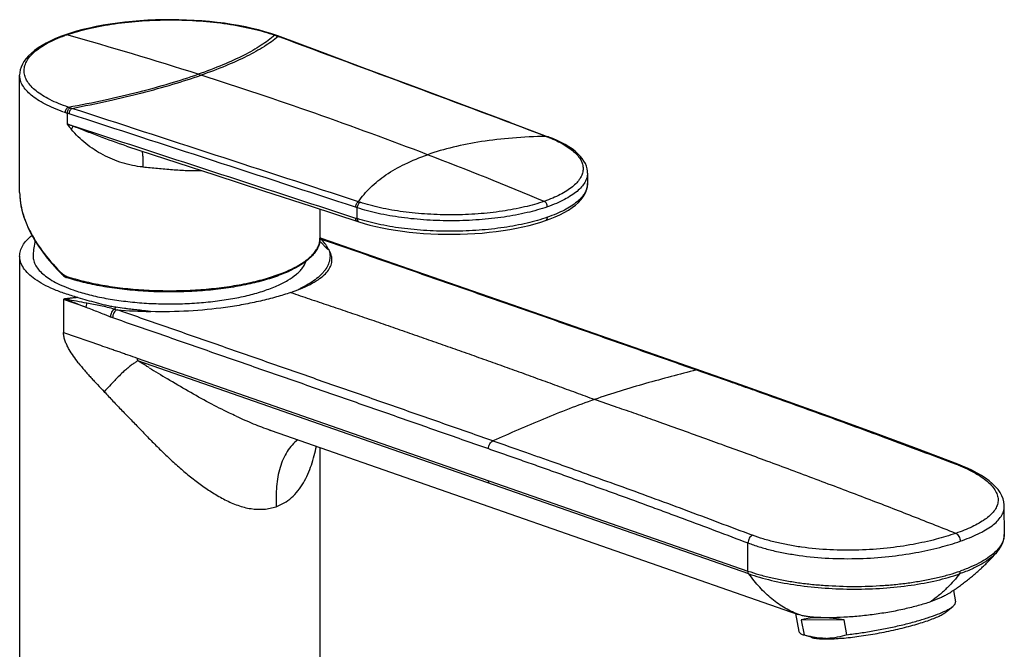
# Model space of a CAD drawing. Header units: millimetres. Extents: x 160 to 479, y 58 to 452.
# Tile 3 of 5: x 306 to 453, y 139 to 233. Entities that reach past the tile are written whole.
import ezdxf

# ---------------------------------------------------------------- set-up
doc = ezdxf.new("R2010")
doc.units = ezdxf.units.MM
doc.header["$LTSCALE"] = 30.734
doc.layers.get('0').update_dxf_attribs({"linetype": 'CONTINUOUS'})

msp = doc.modelspace()

# ---------------------------------------------------------------- linework, layer by layer
at = {"color": 7, "linetype": 'CONTINUOUS'}
for p, q in [((313.3, 230.86), (312.52, 230.6)), ((312.52, 230.6), (312.52, 230.6)), ((344.19, 230.49), (344.06, 230.54)), ((344.33, 230.44), (344.19, 230.49)), ((305.66, 207.01), (305.66, 224.58)), ((379.16, 217.46), (384.95, 215.29)), ((321.67, 213.94), (335.03, 209.58)), ((390.74, 209.91), (390.74, 208.32)), ((350.66, 204.49), (350.66, 200.13)), ((384.47, 202.79), (384.47, 202.79)), ((350.73, 200.16), (350.66, 200.18)), ((350.8, 200.13), (350.72, 200.16)), ((352, 198.45), (351.91, 198.47)), ((305.66, 197.46), (305.66, 89.16)), ((311.3, 195.44), (312.06, 194.66)), ((312.06, 194.66), (312.11, 194.62)), ((312.11, 194.62), (312.23, 194.51)), ((385.74, 187.97), (378.3, 190.57)), ((325.25, 189.18), (325.33, 189.15)), ((413.72, 178.19), (385.74, 187.97)), ((343.35, 171.34), (422.32, 143.81)), ((350.66, 168.79), (350.66, 89.16)), ((453.2, 155.81), (453.19, 160.01)), ((453.07, 154.9), (453.08, 154.91)), ((453.08, 154.93), (453.09, 154.95)), ((453.08, 154.91), (453.08, 154.93)), ((453.09, 154.97), (453.1, 154.99)), ((453.09, 154.95), (453.09, 154.97)), ((453.1, 155.01), (453.11, 155.02)), ((453.1, 154.99), (453.1, 155.01)), ((453.11, 155.06), (453.12, 155.08)), ((453.11, 155.04), (453.11, 155.06)), ((453.11, 155.02), (453.11, 155.04)), ((453.12, 155.1), (453.13, 155.11)), ((453.12, 155.08), (453.12, 155.1)), ((453.13, 155.15), (453.14, 155.17)), ((453.13, 155.13), (453.13, 155.15)), ((453.13, 155.11), (453.13, 155.13)), ((453.14, 155.2), (453.15, 155.22)), ((453.14, 155.19), (453.14, 155.2)), ((453.14, 155.17), (453.14, 155.19)), ((453.15, 155.27), (453.16, 155.29)), ((453.15, 155.26), (453.15, 155.27)), ((453.15, 155.24), (453.15, 155.26)), ((453.15, 155.22), (453.15, 155.24)), ((453.16, 155.34), (453.17, 155.36)), ((453.16, 155.33), (453.16, 155.34)), ((453.16, 155.31), (453.16, 155.33)), ((453.16, 155.29), (453.16, 155.31)), ((453.17, 155.43), (453.18, 155.45)), ((453.17, 155.41), (453.17, 155.43)), ((453.17, 155.4), (453.17, 155.41)), ((453.17, 155.38), (453.17, 155.4)), ((453.17, 155.36), (453.17, 155.38)), ((453.18, 155.53), (453.19, 155.55)), ((453.18, 155.52), (453.18, 155.53)), ((453.18, 155.5), (453.18, 155.52)), ((453.18, 155.48), (453.18, 155.5)), ((453.18, 155.46), (453.18, 155.48)), ((453.18, 155.45), (453.18, 155.46)), ((453.19, 155.79), (453.2, 155.81)), ((453.19, 155.76), (453.19, 155.79)), ((453.19, 155.74), (453.19, 155.76)), ((453.19, 155.73), (453.19, 155.74)), ((453.19, 155.71), (453.19, 155.73)), ((453.19, 155.69), (453.19, 155.71)), ((453.19, 155.67), (453.19, 155.69)), ((453.19, 155.65), (453.19, 155.67)), ((453.19, 155.63), (453.19, 155.65)), ((453.19, 155.62), (453.19, 155.63)), ((453.19, 155.6), (453.19, 155.62)), ((453.19, 155.58), (453.19, 155.6)), ((453.19, 155.57), (453.19, 155.58)), ((453.19, 155.55), (453.19, 155.57)), ((452.3, 153.41), (452.32, 153.43)), ((452.32, 153.43), (452.34, 153.45)), ((452.34, 153.45), (452.35, 153.47)), ((452.35, 153.47), (452.37, 153.5)), ((452.37, 153.5), (452.38, 153.52)), ((452.38, 153.52), (452.4, 153.54)), ((452.4, 153.54), (452.41, 153.56)), ((452.41, 153.56), (452.43, 153.58)), ((452.43, 153.58), (452.45, 153.6)), ((452.45, 153.6), (452.46, 153.63)), ((452.46, 153.63), (452.48, 153.65)), ((452.48, 153.65), (452.49, 153.67)), ((452.49, 153.67), (452.5, 153.69)), ((452.5, 153.69), (452.52, 153.71)), ((452.52, 153.71), (452.53, 153.73)), ((452.53, 153.73), (452.54, 153.74)), ((452.54, 153.74), (452.55, 153.76)), ((452.55, 153.76), (452.57, 153.78)), ((452.57, 153.78), (452.58, 153.8)), ((452.58, 153.8), (452.59, 153.82)), ((452.59, 153.82), (452.6, 153.84)), ((452.6, 153.84), (452.62, 153.86)), ((452.62, 153.86), (452.63, 153.88)), ((452.63, 153.88), (452.64, 153.9)), ((452.64, 153.9), (452.65, 153.92)), ((452.65, 153.92), (452.66, 153.94)), ((452.66, 153.94), (452.68, 153.96)), ((452.68, 153.96), (452.69, 153.98)), ((452.69, 153.98), (452.7, 154)), ((452.7, 154), (452.71, 154.02)), ((452.71, 154.02), (452.72, 154.04)), ((452.72, 154.04), (452.73, 154.07)), ((452.73, 154.07), (452.75, 154.09)), ((452.75, 154.1), (452.76, 154.12)), ((452.75, 154.09), (452.75, 154.1)), ((452.76, 154.12), (452.77, 154.13)), ((452.77, 154.13), (452.78, 154.15)), ((452.78, 154.15), (452.79, 154.17)), ((452.79, 154.17), (452.8, 154.19)), ((452.8, 154.19), (452.81, 154.2)), ((452.81, 154.2), (452.82, 154.22)), ((452.82, 154.24), (452.83, 154.26)), ((452.82, 154.22), (452.82, 154.24)), ((452.83, 154.26), (452.84, 154.28)), ((452.84, 154.28), (452.85, 154.29)), ((452.85, 154.29), (452.86, 154.31)), ((452.86, 154.31), (452.87, 154.33)), ((452.87, 154.33), (452.88, 154.35)), ((452.88, 154.37), (452.89, 154.39)), ((452.88, 154.35), (452.88, 154.37)), ((452.89, 154.39), (452.9, 154.41)), ((452.9, 154.41), (452.91, 154.42)), ((452.91, 154.42), (452.92, 154.44)), ((452.92, 154.46), (452.93, 154.48)), ((452.92, 154.44), (452.92, 154.46)), ((452.93, 154.48), (452.94, 154.5)), ((452.94, 154.5), (452.95, 154.51)), ((452.95, 154.53), (452.96, 154.55)), ((452.95, 154.51), (452.95, 154.53)), ((452.96, 154.55), (452.97, 154.56)), ((452.97, 154.58), (452.98, 154.6)), ((452.97, 154.56), (452.97, 154.58)), ((452.98, 154.62), (452.99, 154.63)), ((452.98, 154.6), (452.98, 154.62)), ((452.99, 154.63), (453, 154.65)), ((453, 154.67), (453.01, 154.69)), ((453, 154.65), (453, 154.67)), ((453.01, 154.69), (453.02, 154.71)), ((453.02, 154.73), (453.03, 154.75)), ((453.02, 154.71), (453.02, 154.73)), ((453.03, 154.75), (453.04, 154.77)), ((453.04, 154.79), (453.05, 154.8)), ((453.04, 154.77), (453.04, 154.79)), ((453.05, 154.82), (453.06, 154.84)), ((453.05, 154.8), (453.05, 154.82)), ((453.06, 154.86), (453.07, 154.88)), ((453.06, 154.84), (453.06, 154.86)), ((453.07, 154.88), (453.07, 154.9)), ((451.51, 152.5), (451.68, 152.69)), ((451.68, 152.69), (451.85, 152.87)), ((452.11, 153.17), (452.08, 153.14)), ((452.11, 153.17), (452.13, 153.2)), ((452.13, 153.2), (452.15, 153.22)), ((452.15, 153.22), (452.17, 153.25)), ((452.17, 153.25), (452.19, 153.27)), ((452.19, 153.27), (452.21, 153.29)), ((452.21, 153.29), (452.23, 153.32)), ((452.23, 153.32), (452.25, 153.34)), ((452.25, 153.35), (452.27, 153.37)), ((452.25, 153.34), (452.25, 153.35)), ((452.27, 153.37), (452.29, 153.39)), ((452.29, 153.39), (452.3, 153.41)), ((444.75, 146.87), (445.02, 147.05)), ((445.56, 147.4), (445.89, 145.67)), ((444.49, 144.19), (445.49, 145.01)), ((421.92, 143.95), (422.43, 141.24)), ((422.56, 143.73), (422.32, 143.81)), ((425.24, 143.34), (425.2, 143.34)), ((429.18, 143.01), (422.77, 142.97)), ((422.77, 142.97), (423.2, 140.73)), ((429.6, 140.77), (429.18, 143.01)), ((423.04, 140.77), (423.2, 140.73)), ((424.27, 140.38), (423.04, 140.77))]:
    msp.add_line(p, q, dxfattribs=at)
at = {"color": 9, "linetype": 'CONTINUOUS'}
for p, q in [((344.09, 230.47), (344.14, 230.45)), ((344.34, 230.37), (344.56, 230.29)), ((332.41, 224.7), (332.84, 224.56)), ((312.8, 218.86), (312.8, 217.24)), ((313.06, 218.78), (312.8, 218.86)), ((384.71, 215.32), (384.75, 215.31)), ((356.24, 203.09), (356.24, 204.7)), ((350.74, 200.05), (351, 199.96)), ((312.25, 190.98), (312.25, 186.04)), ((315.58, 189.82), (312.25, 190.98)), ((312.25, 186.04), (317.75, 184.12)), ((323.25, 182.2), (414.79, 150.3)), ((414.91, 149.88), (323.38, 181.78)), ((407.05, 180.43), (407.31, 180.34)), ((343.19, 171.4), (343.14, 171.42)), ((343.19, 171.39), (343.14, 171.41)), ((414.79, 150.3), (414.79, 154.51))]:
    msp.add_line(p, q, dxfattribs=at)
at = {"color": 7, "linetype": 'CONTINUOUS'}
for points in [[(344.06, 230.54), (343.28, 230.8), (342.39, 231.07), (341.46, 231.33), (340.49, 231.57), (339.5, 231.79), (338.47, 231.99), (337.41, 232.17), (336.33, 232.33), (335.23, 232.47), (334.11, 232.59), (332.98, 232.69), (331.83, 232.76), (330.67, 232.82), (329.5, 232.85), (328.33, 232.87), (327.16, 232.86), (326, 232.83), (324.84, 232.78), (323.69, 232.7), (322.55, 232.61), (321.42, 232.5), (320.31, 232.36), (319.23, 232.2), (318.16, 232.03), (317.13, 231.83), (316.12, 231.62), (315.14, 231.38), (314.2, 231.13), (313.3, 230.86)], [(312.52, 230.6), (311.8, 230.33), (311.04, 230.03), (310.32, 229.7), (309.64, 229.37), (309.01, 229.01), (308.42, 228.65), (307.89, 228.26), (307.41, 227.87), (306.99, 227.46), (306.62, 227.04), (306.31, 226.62), (306.07, 226.2), (305.89, 225.78), (305.76, 225.36), (305.69, 224.94), (305.66, 224.58)], [(379.16, 217.46), (372.72, 219.86), (365.11, 222.7), (357.4, 225.58), (350.65, 228.09), (344.33, 230.44)], [(390.74, 209.91), (390.72, 210.18), (390.67, 210.55), (390.57, 210.93), (390.42, 211.31), (390.21, 211.69), (389.96, 212.06), (389.65, 212.44), (389.3, 212.8), (388.89, 213.16), (388.44, 213.51), (387.94, 213.84), (387.4, 214.17), (386.82, 214.48), (386.2, 214.78), (385.55, 215.06), (384.95, 215.29)], [(335.03, 209.58), (342.22, 207.24), (349.33, 204.93), (356.5, 202.6)], [(384.47, 202.79), (385.17, 203.05), (385.91, 203.35), (386.61, 203.67), (387.27, 204.01), (387.88, 204.36), (388.43, 204.73), (388.93, 205.11), (389.37, 205.51), (389.75, 205.91), (390.07, 206.33), (390.32, 206.75), (390.52, 207.17), (390.65, 207.58), (390.72, 207.99), (390.74, 208.32)], [(305.66, 207.01), (305.67, 206.57), (305.74, 205.78), (305.86, 204.97), (306.05, 204.14), (306.3, 203.3), (306.61, 202.44), (306.99, 201.57), (307.43, 200.7), (307.93, 199.81), (308.49, 198.93), (309.11, 198.05), (309.78, 197.17), (310.52, 196.3), (311.3, 195.44)], [(356.5, 202.6), (357.26, 202.37), (358.14, 202.12), (359.05, 201.9), (360, 201.69), (360.98, 201.5), (361.98, 201.34), (363, 201.19), (364.04, 201.06), (365.1, 200.95), (366.18, 200.87), (367.27, 200.8), (368.37, 200.75), (369.47, 200.73), (370.58, 200.73), (371.67, 200.74), (372.77, 200.78), (373.87, 200.84), (374.95, 200.92), (376.02, 201.03), (377.08, 201.15), (378.1, 201.29), (379.11, 201.45), (380.1, 201.63), (381.05, 201.83), (381.98, 202.05), (382.88, 202.29), (383.74, 202.55), (384.47, 202.79)], [(351.03, 200.04), (350.96, 200.07), (350.88, 200.1), (350.8, 200.13)], [(378.3, 190.57), (361.62, 196.37), (351.03, 200.04)], [(312.23, 194.51), (312.36, 194.42), (312.5, 194.34)], [(312.5, 194.34), (312.64, 194.28), (312.69, 194.26)], [(446.25, 166.29), (440.03, 168.64), (433.43, 171.09), (426.86, 173.49), (420.15, 175.91), (413.72, 178.19)], [(453.19, 160.01), (453.19, 160.22), (453.13, 160.66), (453.01, 161.11), (452.82, 161.58), (452.57, 162.04), (452.26, 162.49), (451.88, 162.93), (451.44, 163.37), (450.94, 163.79), (450.39, 164.2), (449.78, 164.59), (449.13, 164.98), (448.43, 165.34), (447.7, 165.69), (446.94, 166.01), (446.25, 166.29)], [(445.02, 147.05), (445.19, 147.16), (445.35, 147.27), (445.52, 147.38), (445.68, 147.49), (445.85, 147.6), (446.01, 147.71), (446.17, 147.82), (446.33, 147.94), (446.48, 148.05), (446.64, 148.16), (446.8, 148.28), (446.95, 148.39), (447.1, 148.5), (447.25, 148.62), (447.4, 148.73), (447.55, 148.85), (447.7, 148.96), (447.84, 149.08), (447.99, 149.19), (448.13, 149.31), (448.27, 149.42), (448.41, 149.54), (448.55, 149.65), (448.68, 149.77), (448.82, 149.88), (448.95, 150), (449.08, 150.11), (449.21, 150.23), (449.34, 150.34), (449.46, 150.46), (449.59, 150.57), (449.71, 150.68), (449.83, 150.8), (449.95, 150.91), (450.07, 151.02), (450.19, 151.13), (450.3, 151.24), (450.41, 151.35), (450.52, 151.46), (450.63, 151.57), (450.74, 151.68), (450.84, 151.79), (450.94, 151.89), (451.04, 152), (451.14, 152.1), (451.24, 152.2), (451.33, 152.3), (451.51, 152.5)], [(451.85, 152.87), (451.93, 152.96), (452.08, 153.14)]]:
    msp.add_lwpolyline(points, dxfattribs=at)
at = {"color": 9, "linetype": 'CONTINUOUS'}
for centre, radius, start, end in [((321.14, 206.46), 25.57, 109.4112, 109.8618), ((321.31, 205.96), 26.1, 109.2149, 109.4121), ((149.03, -350.94), 604.14, 72.32997, 74.27884), ((335.74, 207.63), 24.32, 69.9088, 70.4717), ((-3865.59, -11120.88), 12106.8, 69.448346, 69.650197), ((140.58, -377.43), 631.95, 69.02736, 72.28791), ((321.35, 245.14), 27.63, 250.7804, 251.3413), ((321.39, 245.22), 27.73, 251.3207, 251.9473), ((321.66, 245.63), 27.29, 251.3938, 252.0114), ((-5750.56, -18458.38), 19636.79, 71.881996, 72.013751), ((321.48, 244.57), 26.22, 251.6579, 252.2695), ((6405.94, 18842.57), 19596.66, 251.884868, 252.017709), ((235.05, 10.09), 221.26, 69.1971, 69.4286), ((325.07, 226.08), 15.12, 215.7605, 219.5123), ((346.06, 200.76), 36.23, 153.5051, 154.3312), ((376.6, 194.13), 22.69, 69.0404, 69.5451), ((377.13, 195.16), 21.54, 68.7652, 69.2764), ((129.77, -406.33), 662.8, 67.42055, 69.04923), ((365, 231.6), 27.38, 251.7719, 252.3027), ((350.57, 199.76), 0.426, 68.5605, 76.9153), ((355.48, 210.08), 11.09, 244.2323, 244.448), ((355.34, 209.78), 10.76, 244.4478, 244.7066), ((346.05, 194.96), 6.92, 45.5427, 47.3035), ((313.11, 195.86), 1.49, 231.7166, 234.9155), ((321.68, 221.65), 28.66, 251.484, 251.8195), ((323.5, 203.14), 14.1, 255.1314, 256.6983), ((325.39, 242.94), 53.76, 264.5225, 269.8563), ((322.53, 196.72), 8.96, 248.4673, 250.8202), ((550.81, 548.16), 431.22, 238.4311, 238.8566), ((365.46, 232.66), 65.19, 245.1938, 247.649), ((361.14, 221.99), 53.68, 247.5848, 250.4112), ((358.84, 215.6), 46.89, 250.5142, 250.7113), ((436.26, 140.79), 27.29, 68.5877, 69.1804)]:
    msp.add_arc(centre, radius, start, end, dxfattribs=at)
at = {"color": 7, "linetype": 'CONTINUOUS'}
for centre, radius, start, end in [((327.69, 196.04), 20.08, 169.3189, 175.3884), ((339.01, 210.41), 19.82, 294.0146, 295.7372), ((339.47, 209.44), 18.75, 295.7447, 296.0492), ((426.44, 149.29), 9.08, 270.3777, 271.5211), ((426.55, 159.89), 19.75, 269.8411, 270.3834)]:
    msp.add_arc(centre, radius, start, end, dxfattribs=at)
msp.add_ellipse((434.9, 139.56), major_axis=(12.66, -2.93), ratio=0.183497, start_param=8.364485, end_param=9.172137, dxfattribs=at)
at = {"color": 9, "linetype": 'CONTINUOUS'}
for points, knots in [([(312.72, 230.6), (313.82, 230.98), (316.19, 231.64), (319.97, 232.33), (324.07, 232.75), (328.33, 232.89), (332.59, 232.73), (336.68, 232.3), (339.89, 231.7), (342.25, 231.08), (343.35, 230.73), (343.87, 230.55)], [0, 0, 0, 0, 0.110055, 0.232938, 0.364751, 0.501081, 0.637259, 0.768629, 0.890809, 0.947253, 1, 1, 1, 1]), ([(312.95, 219.77), (312.46, 219.94), (311.52, 220.28), (310.22, 220.86), (309.09, 221.49), (308.14, 222.16), (307.37, 222.85), (306.8, 223.57), (306.44, 224.32), (306.29, 225.09), (306.37, 225.86), (306.66, 226.62), (307.16, 227.35), (307.86, 228.06), (308.75, 228.73), (309.83, 229.37), (311.08, 229.98), (311.98, 230.33), (312.45, 230.5)], [0, 0, 0, 0, 0.088538, 0.169724, 0.243204, 0.308938, 0.367199, 0.418746, 0.464946, 0.507932, 0.550439, 0.59532, 0.644945, 0.70092, 0.76418, 0.835126, 0.913812, 1, 1, 1, 1]), ([(312.52, 230.6), (312.55, 230.61), (312.62, 230.62), (312.69, 230.61), (312.72, 230.6)], [0, 0, 0, 0, 0.501161, 1, 1, 1, 1]), ([(343.87, 230.55), (343.24, 229.99), (341.76, 228.9), (339.15, 227.44), (335.98, 226.01), (333.66, 225.13), (332.41, 224.7)], [0, 0, 0, 0, 0.19482, 0.424865, 0.692716, 1, 1, 1, 1]), ([(344.39, 230.36), (343.74, 229.81), (342.23, 228.74), (339.59, 227.29), (336.41, 225.87), (334.09, 224.99), (332.84, 224.56)], [0, 0, 0, 0, 0.195982, 0.426585, 0.694102, 1, 1, 1, 1]), ([(344.06, 230.54), (344.04, 230.54), (343.98, 230.56), (343.92, 230.56), (343.87, 230.55)], [0, 0, 0, 0, 0.25428, 1, 1, 1, 1]), ([(344.14, 230.45), (344.15, 230.45), (344.22, 230.46), (344.29, 230.45), (344.33, 230.44)], [0, 0, 0, 0, 0.259874, 1, 1, 1, 1]), ([(344.58, 230.34), (344.57, 230.35), (344.5, 230.37), (344.43, 230.37), (344.39, 230.36)], [0, 0, 0, 0, 0.244595, 1, 1, 1, 1]), ([(312.25, 219.04), (311.75, 219.22), (310.81, 219.58), (309.49, 220.19), (308.35, 220.84), (307.4, 221.53), (306.64, 222.25), (306.08, 223), (305.74, 223.78), (305.66, 224.31), (305.66, 224.57)], [0, 0, 0, 0, 0.174915, 0.334902, 0.479421, 0.608452, 0.722672, 0.82375, 0.914686, 1, 1, 1, 1]), ([(312.95, 219.77), (314.79, 220.11), (318.34, 220.82), (323.42, 222.01), (328.08, 223.27), (331.01, 224.21), (332.41, 224.7)], [0, 0, 0, 0, 0.27992, 0.539677, 0.779576, 1, 1, 1, 1]), ([(313.5, 219.59), (315.32, 219.94), (318.84, 220.67), (323.89, 221.87), (328.52, 223.14), (331.45, 224.07), (332.84, 224.56)], [0, 0, 0, 0, 0.279458, 0.539078, 0.779139, 1, 1, 1, 1]), ([(312.51, 218.96), (312.51, 219.04), (312.53, 219.21), (312.62, 219.45), (312.77, 219.64), (312.89, 219.74), (312.95, 219.77)], [0, 0, 0, 0, 0.250805, 0.52615, 0.7862, 1, 1, 1, 1]), ([(312.8, 218.86), (312.8, 218.94), (312.82, 219.11), (312.91, 219.35), (313.05, 219.55), (313.17, 219.65), (313.23, 219.68)], [0, 0, 0, 0, 0.251562, 0.527546, 0.787444, 1, 1, 1, 1]), ([(313.5, 219.59), (313.44, 219.56), (313.31, 219.46), (313.18, 219.26), (313.09, 219.03), (313.06, 218.86), (313.06, 218.78)], [0, 0, 0, 0, 0.212821, 0.472833, 0.748697, 1, 1, 1, 1]), ([(356.43, 205.6), (349.27, 207.94), (334.96, 212.6), (320.65, 217.26), (313.5, 219.59)], [0, 0, 0, 0, 0.500291, 1, 1, 1, 1]), ([(321.67, 213.94), (320.28, 214.39), (318.24, 215.15), (315.57, 216.18), (314.27, 216.68), (313.63, 216.93)], [0, 0, 0, 0, 0.512827, 0.760329, 1, 1, 1, 1]), ([(324.13, 210.81), (323.6, 210.86), (322.56, 211.01), (321.03, 211.41), (319.56, 211.94), (317.69, 212.82), (315.95, 213.95), (314.42, 215.31), (313.73, 216.06), (313.4, 216.46)], [0, 0, 0, 0, 0.127741, 0.254704, 0.3807, 0.505672, 0.752895, 0.876221, 1, 1, 1, 1]), ([(384.53, 215.39), (384.54, 215.39), (384.61, 215.4), (384.68, 215.39), (384.72, 215.38)], [0, 0, 0, 0, 0.260114, 1, 1, 1, 1]), ([(384.53, 215.39), (382.84, 215.36), (379.61, 215.21), (374.95, 214.68), (370.7, 213.86), (368.03, 213.09), (366.77, 212.65)], [0, 0, 0, 0, 0.27973, 0.538683, 0.778206, 1, 1, 1, 1]), ([(384.93, 215.24), (385.33, 215.08), (386.1, 214.75), (387.16, 214.21), (388.07, 213.63), (388.82, 213.03), (389.41, 212.39), (389.82, 211.74), (390.06, 211.07), (390.1, 210.39), (389.96, 209.71), (389.63, 209.05), (389.13, 208.41), (388.46, 207.79), (387.62, 207.2), (386.64, 206.65), (385.5, 206.12), (384.69, 205.81), (384.26, 205.66)], [0, 0, 0, 0, 0.085025, 0.162635, 0.232651, 0.295149, 0.350593, 0.400043, 0.445149, 0.488204, 0.531957, 0.578997, 0.631284, 0.690141, 0.756348, 0.830136, 0.911432, 1, 1, 1, 1]), ([(384.95, 215.29), (384.93, 215.3), (384.87, 215.32), (384.8, 215.32), (384.75, 215.31)], [0, 0, 0, 0, 0.244344, 1, 1, 1, 1]), ([(324, 213.18), (324.03, 213.05), (324.07, 212.74), (324.11, 212.21), (324.13, 211.55), (324.13, 211.07), (324.13, 210.81)], [0, 0, 0, 0, 0.166998, 0.396017, 0.677704, 1, 1, 1, 1]), ([(356.43, 205.6), (356.95, 206.37), (358.21, 207.85), (360.58, 209.74), (363.47, 211.38), (365.62, 212.25), (366.77, 212.65)], [0, 0, 0, 0, 0.219133, 0.454305, 0.712765, 1, 1, 1, 1]), ([(324.13, 210.81), (324.86, 210.76), (326.33, 210.62), (328.17, 210.45), (329.65, 210.35), (331.12, 210.27), (332.22, 210.26), (332.95, 210.26)], [0, 0, 0, 0, 0.249692, 0.501392, 0.627032, 0.752166, 1, 1, 1, 1]), ([(390.74, 209.9), (390.74, 209.67), (390.67, 209.18), (390.35, 208.47), (389.85, 207.78), (389.16, 207.12), (388.29, 206.49), (387.25, 205.89), (386.05, 205.33), (385.19, 205), (384.73, 204.84)], [0, 0, 0, 0, 0.085565, 0.176703, 0.277908, 0.392168, 0.521155, 0.66555, 0.825347, 1, 1, 1, 1]), ([(390.74, 208.32), (390.74, 208.09), (390.66, 207.6), (390.35, 206.89), (389.85, 206.21), (389.16, 205.55), (388.29, 204.92), (387.25, 204.33), (386.05, 203.77), (385.19, 203.44), (384.73, 203.28)], [0, 0, 0, 0, 0.085251, 0.176185, 0.277297, 0.391558, 0.520622, 0.665153, 0.82513, 1, 1, 1, 1]), ([(305.66, 207.01), (305.67, 205.99), (305.92, 204.43), (306.62, 202.41), (307.62, 200.28), (309.37, 197.65), (311.1, 195.73), (312.06, 194.8)], [0, 0, 0, 0, 0.215613, 0.33167, 0.453652, 0.715406, 1, 1, 1, 1]), ([(356, 204.78), (356, 204.87), (356.02, 205.04), (356.11, 205.27), (356.25, 205.47), (356.37, 205.57), (356.43, 205.6)], [0, 0, 0, 0, 0.260755, 0.527351, 0.779028, 1, 1, 1, 1]), ([(356.67, 205.52), (356.61, 205.49), (356.49, 205.39), (356.35, 205.19), (356.26, 204.96), (356.24, 204.79), (356.24, 204.7)], [0, 0, 0, 0, 0.220878, 0.472621, 0.739293, 1, 1, 1, 1]), ([(384.26, 205.66), (383.3, 205.33), (381.22, 204.75), (377.91, 204.13), (374.31, 203.75), (370.57, 203.6), (366.81, 203.71), (363.18, 204.05), (359.8, 204.63), (357.67, 205.19), (356.67, 205.52)], [0, 0, 0, 0, 0.109218, 0.230858, 0.361384, 0.496666, 0.632387, 0.764202, 0.887943, 1, 1, 1, 1]), ([(384.73, 204.84), (384.73, 204.93), (384.71, 205.1), (384.61, 205.35), (384.46, 205.55), (384.33, 205.64), (384.26, 205.66)], [0, 0, 0, 0, 0.250814, 0.527303, 0.787635, 1, 1, 1, 1]), ([(384.73, 204.84), (383.74, 204.5), (381.59, 203.9), (378.16, 203.26), (374.45, 202.86), (370.58, 202.71), (366.7, 202.82), (362.94, 203.19), (359.46, 203.79), (357.26, 204.37), (356.24, 204.7)], [0, 0, 0, 0, 0.109303, 0.231071, 0.361691, 0.497059, 0.632821, 0.764602, 0.888234, 1, 1, 1, 1]), ([(356.26, 202.68), (356.22, 202.69), (356.14, 202.73), (356.06, 202.85), (356.01, 203), (356, 203.11), (356, 203.16)], [0, 0, 0, 0, 0.211878, 0.443891, 0.706625, 1, 1, 1, 1]), ([(384.73, 203.28), (383.74, 202.93), (381.59, 202.33), (378.16, 201.7), (374.45, 201.29), (370.58, 201.14), (366.7, 201.24), (362.94, 201.59), (359.46, 202.18), (357.26, 202.76), (356.24, 203.09)], [0, 0, 0, 0, 0.109316, 0.231115, 0.361775, 0.497177, 0.632956, 0.764729, 0.88832, 1, 1, 1, 1]), ([(356.24, 203.09), (356.24, 203.03), (356.25, 202.92), (356.3, 202.77), (356.38, 202.66), (356.46, 202.61), (356.5, 202.6)], [0, 0, 0, 0, 0.293358, 0.556126, 0.788158, 1, 1, 1, 1]), ([(384.47, 202.79), (384.51, 202.81), (384.59, 202.86), (384.67, 202.97), (384.72, 203.12), (384.73, 203.23), (384.73, 203.28)], [0, 0, 0, 0, 0.221754, 0.464385, 0.727873, 1, 1, 1, 1]), ([(312.73, 194.42), (313.57, 194.15), (315.34, 193.65), (318.13, 193.08), (321.14, 192.65), (324.29, 192.37), (327.52, 192.26), (330.77, 192.31), (333.96, 192.52), (337.03, 192.89), (339.92, 193.41), (342.56, 194.06), (344.9, 194.84), (346.89, 195.73), (348.29, 196.58), (349.19, 197.31), (349.72, 197.85), (350.14, 198.41), (350.44, 198.97), (350.62, 199.55), (350.66, 199.94), (350.66, 200.13)], [0, 0, 0, 0, 0.064492, 0.13466, 0.209334, 0.287192, 0.366813, 0.446726, 0.525452, 0.601544, 0.673637, 0.740492, 0.801052, 0.854521, 0.90047, 0.920663, 0.939098, 0.955942, 0.971451, 0.985985, 1, 1, 1, 1]), ([(350.74, 200.05), (350.79, 200.06), (350.89, 200.08), (350.99, 200.06), (351.03, 200.04)], [0, 0, 0, 0, 0.51271, 1, 1, 1, 1]), ([(351.92, 198.47), (351.81, 198.72), (351.52, 199.24), (351.12, 199.68), (350.9, 199.9)], [0, 0, 0, 0, 0.464381, 1, 1, 1, 1]), ([(351, 199.96), (353.35, 199.15), (358.03, 197.53), (365.05, 195.09), (370.9, 193.06), (375.58, 191.43), (380.22, 189.81), (384.87, 188.2), (389.51, 186.57), (394.19, 184.94), (400.03, 182.89), (404.71, 181.25), (407.05, 180.43)], [0, 0, 0, 0, 0.125269, 0.250623, 0.375726, 0.438202, 0.500616, 0.624447, 0.686921, 0.749417, 0.874565, 1, 1, 1, 1]), ([(312.06, 194.66), (312.05, 194.67), (312.03, 194.73), (312.05, 194.77), (312.06, 194.8)], [0, 0, 0, 0, 0.436224, 1, 1, 1, 1]), ([(312.19, 194.69), (312.18, 194.7), (312.13, 194.73), (312.09, 194.77), (312.06, 194.8)], [0, 0, 0, 0, 0.2465, 1, 1, 1, 1]), ([(312.58, 194.47), (312.55, 194.48), (312.44, 194.52), (312.33, 194.58), (312.25, 194.64)], [0, 0, 0, 0, 0.241603, 1, 1, 1, 1]), ([(312.58, 194.47), (312.58, 194.45), (312.58, 194.4), (312.6, 194.34), (312.64, 194.29), (312.67, 194.27), (312.69, 194.26)], [0, 0, 0, 0, 0.272885, 0.537025, 0.779467, 1, 1, 1, 1]), ([(346.26, 192.01), (347.21, 191.7), (349.11, 191.06), (351.95, 190.1), (354.8, 189.13), (357.65, 188.16), (360.5, 187.19), (363.36, 186.19), (366.22, 185.2), (369.07, 184.2), (371.93, 183.19), (374.78, 182.18), (377.63, 181.16), (380.47, 180.14), (383.32, 179.11), (386.15, 178.08), (388.98, 177.04), (390.86, 176.35), (391.8, 176)], [0, 0, 0, 0, 0.062033, 0.124231, 0.186526, 0.248925, 0.311439, 0.374049, 0.436703, 0.499371, 0.562078, 0.624801, 0.687483, 0.750123, 0.812714, 0.875238, 0.937681, 1, 1, 1, 1]), ([(314.37, 191.26), (314.19, 191.24), (313.91, 191.22), (313.54, 191.18), (313.32, 191.16), (313.14, 191.14), (313.01, 191.12), (312.88, 191.1), (312.75, 191.09), (312.64, 191.07), (312.55, 191.07), (312.49, 191.07), (312.42, 191.06), (312.36, 191.05), (312.31, 191.02), (312.27, 190.99), (312.25, 190.98)], [0, 0, 0, 0, 0.261481, 0.38938, 0.51534, 0.577581, 0.639318, 0.700554, 0.761238, 0.82149, 0.851696, 0.882051, 0.91192, 0.941123, 0.970417, 1, 1, 1, 1]), ([(312.25, 190.98), (312.29, 190.98), (312.37, 190.98), (312.48, 190.98), (312.59, 190.98), (312.67, 190.97), (312.71, 190.96)], [0, 0, 0, 0, 0.247533, 0.494791, 0.744274, 1, 1, 1, 1]), ([(312.71, 190.96), (312.94, 190.86), (313.54, 190.61), (314.5, 190.24), (315.22, 189.96), (315.58, 189.82)], [0, 0, 0, 0, 0.250825, 0.625928, 1, 1, 1, 1]), ([(315.73, 190.42), (315.21, 190.51), (314.21, 190.69), (313.2, 190.88), (312.71, 190.96)], [0, 0, 0, 0, 0.509248, 1, 1, 1, 1]), ([(315.73, 190.42), (315.7, 190.37), (315.63, 190.18), (315.59, 189.98), (315.58, 189.82)], [0, 0, 0, 0, 0.255289, 1, 1, 1, 1]), ([(319.88, 189.52), (319.53, 189.61), (318.83, 189.79), (317.78, 190.02), (316.75, 190.22), (316.06, 190.35), (315.73, 190.42)], [0, 0, 0, 0, 0.25824, 0.50961, 0.75727, 1, 1, 1, 1]), ([(315.58, 189.82), (315.89, 189.71), (316.51, 189.47), (317.42, 189.12), (318.18, 188.81), (318.79, 188.57), (319.09, 188.44), (319.25, 188.38)], [0, 0, 0, 0, 0.251045, 0.501328, 0.74876, 0.873252, 1, 1, 1, 1]), ([(319.88, 189.52), (319.79, 189.47), (319.62, 189.33), (319.42, 189.06), (319.29, 188.73), (319.25, 188.5), (319.25, 188.38)], [0, 0, 0, 0, 0.22634, 0.479515, 0.743788, 1, 1, 1, 1]), ([(320.26, 189.42), (320.16, 189.38), (319.98, 189.25), (319.77, 188.97), (319.63, 188.63), (319.59, 188.38), (319.59, 188.25)], [0, 0, 0, 0, 0.221624, 0.473198, 0.739492, 1, 1, 1, 1]), ([(320.06, 189.85), (320.05, 189.82), (320, 189.7), (319.94, 189.59), (319.88, 189.52)], [0, 0, 0, 0, 0.280477, 1, 1, 1, 1]), ([(376.56, 169.8), (374.2, 170.62), (369.49, 172.26), (363.61, 174.32), (358.91, 175.96), (355.39, 177.19), (351.89, 178.4), (348.4, 179.62), (344.9, 180.84), (340.21, 182.47), (334.35, 184.52), (327.3, 186.97), (322.61, 188.6), (320.26, 189.42)], [0, 0, 0, 0, 0.125626, 0.250933, 0.313502, 0.376036, 0.438541, 0.499899, 0.562306, 0.624735, 0.749715, 0.874928, 1, 1, 1, 1]), ([(319.59, 188.26), (321.94, 187.44), (326.64, 185.81), (333.69, 183.36), (339.56, 181.31), (344.26, 179.69), (347.75, 178.47), (351.25, 177.25), (354.74, 176.03), (358.26, 174.8), (362.96, 173.16), (368.83, 171.1), (373.54, 169.46), (375.89, 168.63)], [0, 0, 0, 0, 0.125164, 0.250452, 0.375496, 0.437945, 0.50036, 0.561719, 0.624194, 0.686697, 0.749235, 0.87446, 1, 1, 1, 1]), ([(312.25, 185.78), (312.25, 185.8), (312.25, 185.85), (312.25, 185.91), (312.25, 185.98), (312.25, 186.02), (312.25, 186.04)], [0, 0, 0, 0, 0.253579, 0.506777, 0.755226, 1, 1, 1, 1]), ([(314.45, 181.49), (314.2, 181.81), (313.72, 182.46), (313.17, 183.32), (312.78, 184.03), (312.53, 184.59), (312.36, 185.08), (312.27, 185.48), (312.25, 185.68), (312.25, 185.78)], [0, 0, 0, 0, 0.248392, 0.497824, 0.623405, 0.749736, 0.876358, 0.939047, 1, 1, 1, 1]), ([(317.75, 184.12), (318.21, 183.96), (318.9, 183.72), (319.82, 183.4), (320.51, 183.17), (321.19, 182.92), (322.11, 182.6), (322.8, 182.36), (323.25, 182.2)], [0, 0, 0, 0, 0.250008, 0.374992, 0.499886, 0.624936, 0.750094, 1, 1, 1, 1]), ([(314.45, 181.49), (314.75, 181.11), (315.2, 180.55), (315.84, 179.81), (316.33, 179.28), (316.83, 178.74), (317.5, 178.04), (318, 177.5), (318.34, 177.15)], [0, 0, 0, 0, 0.248321, 0.372849, 0.497576, 0.622609, 0.748039, 1, 1, 1, 1]), ([(323.38, 181.78), (323.24, 181.7), (322.95, 181.52), (322.48, 181.21), (321.96, 180.8), (321.6, 180.49), (321.41, 180.32)], [0, 0, 0, 0, 0.195892, 0.41665, 0.681408, 1, 1, 1, 1]), ([(323.25, 182.2), (323.25, 182.18), (323.25, 182.1), (323.26, 182.02), (323.28, 181.96)], [0, 0, 0, 0, 0.25955, 1, 1, 1, 1]), ([(323.28, 181.96), (323.29, 181.93), (323.32, 181.87), (323.36, 181.81), (323.38, 181.78)], [0, 0, 0, 0, 0.518685, 1, 1, 1, 1]), ([(325.05, 180.76), (324.91, 180.84), (324.35, 181.19), (323.8, 181.53), (323.38, 181.78)], [0, 0, 0, 0, 0.250723, 1, 1, 1, 1]), ([(321.41, 180.32), (321.33, 180.25), (320.99, 179.94), (320.66, 179.62), (320.42, 179.37)], [0, 0, 0, 0, 0.22984, 1, 1, 1, 1]), ([(407.05, 180.43), (405.79, 180.09), (403.25, 179.43), (399.44, 178.39), (395.61, 177.27), (393.07, 176.44), (391.8, 176)], [0, 0, 0, 0, 0.246591, 0.49554, 0.746282, 1, 1, 1, 1]), ([(407.34, 180.42), (407.29, 180.44), (407.2, 180.45), (407.1, 180.44), (407.05, 180.43)], [0, 0, 0, 0, 0.487532, 1, 1, 1, 1]), ([(407.31, 180.34), (408.85, 179.8), (411.04, 179.04), (413.91, 178.03), (416.84, 176.99), (420.74, 175.6), (425.53, 173.88), (430.42, 172.1), (435.48, 170.24), (440.7, 168.29), (444.22, 166.96), (445.96, 166.3)], [0, 0, 0, 0, 0.119208, 0.169437, 0.221374, 0.346487, 0.47119, 0.592827, 0.725838, 0.864367, 1, 1, 1, 1]), ([(320.42, 179.37), (320.25, 179.2), (319.54, 178.47), (318.86, 177.72), (318.34, 177.15)], [0, 0, 0, 0, 0.232353, 1, 1, 1, 1]), ([(334.06, 175.5), (333, 176.06), (330.9, 177.23), (328.82, 178.47), (327.79, 179.09)], [0, 0, 0, 0, 0.496905, 1, 1, 1, 1]), ([(318.34, 177.15), (318.77, 176.68), (319.64, 175.74), (320.98, 174.35), (322.12, 173.18), (323.05, 172.23), (323.98, 171.26), (325.17, 170.03), (326.63, 168.56), (328.13, 167.12), (329.68, 165.72), (331.26, 164.4), (332.9, 163.15), (334.61, 161.99), (336.4, 160.94), (338.31, 160.1), (340.28, 159.58), (341.93, 159.5), (343.19, 159.68), (343.78, 159.84), (344.07, 159.94)], [0, 0, 0, 0, 0.059015, 0.118866, 0.179679, 0.21053, 0.241741, 0.305065, 0.369258, 0.433985, 0.498761, 0.562901, 0.626124, 0.689623, 0.754466, 0.819293, 0.882414, 0.942553, 0.971532, 1, 1, 1, 1]), ([(391.8, 176), (390.52, 175.55), (387.96, 174.6), (384.14, 173.06), (380.35, 171.44), (377.82, 170.34), (376.56, 169.8)], [0, 0, 0, 0, 0.247809, 0.497871, 0.749501, 1, 1, 1, 1]), ([(445.92, 155.94), (443.62, 156.85), (440.21, 158.2), (435.65, 159.98), (432.19, 161.3), (428.63, 162.66), (424.97, 164.03), (421.3, 165.41), (416.6, 167.15), (412.06, 168.81), (407.55, 170.43), (404.19, 171.64), (400.99, 172.78), (398.01, 173.83), (395.01, 174.88), (392.93, 175.6), (391.8, 176)], [0, 0, 0, 0, 0.128524, 0.190591, 0.254663, 0.320808, 0.388739, 0.457615, 0.524632, 0.649118, 0.709085, 0.773665, 0.834657, 0.885816, 0.937854, 1, 1, 1, 1]), ([(338.11, 173.48), (337.76, 173.64), (336.4, 174.28), (335.05, 174.97), (334.06, 175.5)], [0, 0, 0, 0, 0.250149, 1, 1, 1, 1]), ([(347.32, 169.96), (347.02, 169.72), (346.44, 169.18), (345.7, 168.2), (345.1, 167.06), (344.64, 165.79), (344.32, 164.41), (344.14, 162.96), (344.08, 161.46), (344.07, 160.45), (344.07, 159.94)], [0, 0, 0, 0, 0.10632, 0.217765, 0.335114, 0.458606, 0.587824, 0.722039, 0.859996, 1, 1, 1, 1]), ([(375.89, 168.63), (375.89, 168.75), (375.93, 169), (376.07, 169.34), (376.28, 169.62), (376.46, 169.76), (376.56, 169.8)], [0, 0, 0, 0, 0.260239, 0.526426, 0.777953, 1, 1, 1, 1]), ([(376.56, 169.8), (378.15, 169.25), (380.45, 168.44), (383.49, 167.38), (385.74, 166.58), (388.11, 165.74), (391.36, 164.57), (395.41, 163.12), (400.3, 161.34), (405.29, 159.5), (410.37, 157.59), (413.78, 156.31), (415.46, 155.67)], [0, 0, 0, 0, 0.121845, 0.17683, 0.233315, 0.294871, 0.359192, 0.483675, 0.606679, 0.736397, 0.869125, 1, 1, 1, 1]), ([(344.07, 159.94), (344.5, 160.09), (345.32, 160.47), (346.43, 161.28), (347.4, 162.3), (348.21, 163.49), (348.87, 164.8), (349.4, 166.17), (349.81, 167.57), (350.03, 168.51), (350.12, 168.98)], [0, 0, 0, 0, 0.118004, 0.237478, 0.360292, 0.486814, 0.615915, 0.745796, 0.874364, 1, 1, 1, 1]), ([(375.89, 168.63), (376.7, 168.35), (378.33, 167.78), (380.76, 166.94), (383.19, 166.08), (385.62, 165.22), (388.05, 164.35), (390.48, 163.48), (392.91, 162.61), (396.15, 161.44), (399.39, 160.26), (402.63, 159.06), (405.88, 157.86), (409.93, 156.35), (413.17, 155.12), (414.79, 154.51)], [0, 0, 0, 0, 0.062221, 0.124449, 0.186714, 0.24904, 0.311409, 0.373805, 0.436238, 0.4987, 0.623767, 0.686371, 0.749009, 0.874424, 1, 1, 1, 1]), ([(446.22, 166.2), (446.7, 166.01), (447.61, 165.62), (448.88, 164.97), (449.96, 164.29), (450.86, 163.58), (451.54, 162.86), (452.01, 162.12), (452.26, 161.37), (452.28, 160.63), (452.07, 159.92), (451.65, 159.24), (451.06, 158.61), (450.29, 158.01), (449.38, 157.44), (448.34, 156.9), (447.17, 156.4), (446.35, 156.09), (445.92, 155.94)], [0, 0, 0, 0, 0.091486, 0.175765, 0.25164, 0.318699, 0.377124, 0.42791, 0.472923, 0.514987, 0.557471, 0.603225, 0.654166, 0.71125, 0.774715, 0.844345, 0.919655, 1, 1, 1, 1]), ([(445.96, 166.3), (446.01, 166.31), (446.11, 166.32), (446.21, 166.3), (446.25, 166.29)], [0, 0, 0, 0, 0.514047, 1, 1, 1, 1]), ([(376.02, 163.43), (376, 163.46), (375.96, 163.52), (375.9, 163.66), (375.89, 163.77), (375.89, 163.86)], [0, 0, 0, 0, 0.222063, 0.461336, 1, 1, 1, 1]), ([(446.6, 154.77), (447.07, 154.93), (447.97, 155.27), (449.24, 155.83), (450.37, 156.42), (451.34, 157.05), (452.13, 157.73), (452.73, 158.44), (453.11, 159.2), (453.19, 159.74), (453.19, 160)], [0, 0, 0, 0, 0.167727, 0.324306, 0.468291, 0.598646, 0.715066, 0.818466, 0.911705, 1, 1, 1, 1]), ([(415.46, 155.67), (415.37, 155.63), (415.19, 155.49), (414.97, 155.21), (414.83, 154.88), (414.79, 154.63), (414.79, 154.51)], [0, 0, 0, 0, 0.222626, 0.474542, 0.740536, 1, 1, 1, 1]), ([(445.92, 155.94), (444.95, 155.61), (442.84, 154.98), (439.4, 154.23), (435.54, 153.67), (431.38, 153.38), (427.09, 153.42), (423.54, 153.74), (420.81, 154.19), (418.9, 154.6), (417.12, 155.08), (416, 155.47), (415.47, 155.67)], [0, 0, 0, 0, 0.099277, 0.213519, 0.340529, 0.476897, 0.617343, 0.755542, 0.821808, 0.885161, 0.944834, 1, 1, 1, 1]), ([(445.92, 155.94), (446.02, 155.91), (446.21, 155.77), (446.42, 155.49), (446.57, 155.15), (446.6, 154.89), (446.6, 154.77)], [0, 0, 0, 0, 0.220601, 0.471597, 0.738418, 1, 1, 1, 1]), ([(453.19, 155.84), (453.19, 155.63), (453.14, 155.17), (452.9, 154.51), (452.5, 153.87), (452.15, 153.47), (451.96, 153.28)], [0, 0, 0, 0, 0.225268, 0.461274, 0.717404, 1, 1, 1, 1]), ([(414.79, 154.51), (415.34, 154.3), (416.52, 153.9), (418.37, 153.39), (420.37, 152.97), (423.23, 152.5), (426.94, 152.16), (431.43, 152.12), (435.78, 152.42), (439.81, 152.99), (443.39, 153.77), (445.6, 154.42), (446.6, 154.77)], [0, 0, 0, 0, 0.055213, 0.114947, 0.178373, 0.244721, 0.383098, 0.523696, 0.660125, 0.787052, 0.901063, 1, 1, 1, 1]), ([(452.08, 153.14), (451.8, 152.81), (451.09, 152.17), (449.82, 151.32), (448.25, 150.54), (447.1, 150.09), (446.48, 149.88)], [0, 0, 0, 0, 0.200452, 0.433541, 0.700382, 1, 1, 1, 1]), ([(451.96, 153.28), (451.66, 152.98), (450.96, 152.4), (449.72, 151.63), (448.25, 150.91), (447.18, 150.5), (446.6, 150.3)], [0, 0, 0, 0, 0.205183, 0.440175, 0.705412, 1, 1, 1, 1]), ([(414.91, 149.88), (414.89, 149.9), (414.85, 149.96), (414.79, 150.1), (414.79, 150.22), (414.79, 150.3)], [0, 0, 0, 0, 0.222086, 0.461336, 1, 1, 1, 1]), ([(414.79, 150.3), (415.33, 150.11), (416.45, 149.76), (418.22, 149.3), (420.12, 148.91), (422.11, 148.58), (424.18, 148.32), (427.05, 148.08), (430.7, 147.95), (434.34, 148.07), (437.21, 148.32), (439.28, 148.58), (441.27, 148.91), (443.17, 149.3), (444.94, 149.76), (446.06, 150.11), (446.6, 150.3)], [0, 0, 0, 0, 0.05314, 0.109877, 0.169799, 0.232459, 0.297353, 0.363944, 0.499986, 0.636023, 0.702614, 0.767509, 0.830176, 0.890109, 0.946855, 1, 1, 1, 1]), ([(422.56, 143.73), (422.19, 143.87), (421.44, 144.17), (420.37, 144.72), (419.34, 145.37), (418.02, 146.37), (416.5, 147.86), (415.43, 149.18), (414.91, 149.88)], [0, 0, 0, 0, 0.120447, 0.241265, 0.363031, 0.486446, 0.739195, 1, 1, 1, 1]), ([(414.91, 149.88), (415.44, 149.69), (416.56, 149.34), (418.97, 148.72), (422.24, 148.13), (426.38, 147.7), (430.7, 147.55), (435.01, 147.69), (439.15, 148.12), (442.98, 148.82), (445.38, 149.49), (446.48, 149.88)], [0, 0, 0, 0, 0.053149, 0.109889, 0.232466, 0.363957, 0.500027, 0.636099, 0.76759, 0.89016, 1, 1, 1, 1]), ([(446.48, 149.88), (446.22, 149.53), (445.63, 148.81), (444.63, 147.76), (443.45, 146.69), (442.58, 146.02), (442.12, 145.69)], [0, 0, 0, 0, 0.217153, 0.456077, 0.718155, 1, 1, 1, 1]), ([(446.48, 149.88), (446.5, 149.91), (446.54, 149.96), (446.6, 150.1), (446.6, 150.22), (446.6, 150.3)], [0, 0, 0, 0, 0.22199, 0.461304, 1, 1, 1, 1])]:
    msp.add_open_spline(points, degree=3, knots=knots, dxfattribs=at)
for points in [[(344.14, 230.45), (344.21, 230.43), (344.27, 230.4), (344.34, 230.37)], [(356.24, 204.7), (356.16, 204.73), (356.08, 204.76), (356, 204.78)], [(356, 203.16), (356.08, 203.14), (356.16, 203.11), (356.24, 203.09)]]:
    msp.add_open_spline(points, degree=3, dxfattribs=at)
at = {"color": 7, "linetype": 'CONTINUOUS'}
for points, knots in [([(305.66, 197.46), (305.66, 197.72), (305.75, 198.28), (306.12, 199.09), (306.71, 199.87), (307.22, 200.33), (307.5, 200.56)], [0, 0, 0, 0, 0.216246, 0.4477, 0.706365, 1, 1, 1, 1]), ([(350.66, 200.13), (350.66, 199.92), (350.62, 199.5), (350.42, 198.88), (350.1, 198.27), (349.49, 197.47), (348.42, 196.52), (346.79, 195.53), (344.78, 194.63), (342.43, 193.85), (339.79, 193.2), (336.9, 192.68), (333.83, 192.32), (330.65, 192.11), (327.41, 192.07), (324.18, 192.19), (321.04, 192.47), (318.05, 192.9), (315.27, 193.48), (313.52, 193.99), (312.69, 194.26)], [0, 0, 0, 0, 0.015229, 0.030852, 0.047289, 0.06486, 0.104365, 0.15074, 0.204311, 0.264767, 0.33138, 0.403133, 0.478807, 0.557048, 0.636419, 0.715444, 0.79266, 0.866663, 0.936152, 1, 1, 1, 1]), ([(350.63, 199.7), (350.74, 199.6), (350.94, 199.4), (351.19, 199.13), (351.38, 198.92), (351.53, 198.77), (351.66, 198.63), (351.79, 198.53), (351.87, 198.49), (351.91, 198.47)], [0, 0, 0, 0, 0.245537, 0.485538, 0.604835, 0.725283, 0.850347, 0.918173, 1, 1, 1, 1]), ([(352, 198.45), (352.08, 198.2), (352.19, 197.68), (352.14, 196.89), (351.88, 196.1), (351.51, 195.48), (351.12, 195), (350.64, 194.5), (349.91, 193.89), (348.88, 193.21), (348.11, 192.8), (347.71, 192.6)], [0, 0, 0, 0, 0.099198, 0.196717, 0.298403, 0.409335, 0.469528, 0.533289, 0.672345, 0.827791, 1, 1, 1, 1]), ([(347.72, 192.56), (348.22, 192.77), (349.12, 193.18), (350.32, 193.87), (351.26, 194.58), (351.94, 195.32), (352.36, 196.09), (352.5, 196.9), (352.38, 197.7), (352.14, 198.2), (352, 198.45)], [0, 0, 0, 0, 0.191713, 0.356203, 0.495061, 0.611923, 0.71255, 0.804886, 0.898011, 1, 1, 1, 1]), ([(314.37, 191.26), (313.72, 191.44), (312.49, 191.81), (310.76, 192.46), (309.26, 193.17), (307.99, 193.94), (306.98, 194.76), (306.24, 195.62), (305.84, 196.39), (305.69, 197), (305.66, 197.31), (305.66, 197.46)], [0, 0, 0, 0, 0.178478, 0.341982, 0.489357, 0.620003, 0.734118, 0.833059, 0.919871, 0.96039, 1, 1, 1, 1]), ([(307.67, 197.66), (307.65, 197.42), (307.69, 196.91), (307.96, 196.17), (308.45, 195.45), (309.13, 194.77), (310.01, 194.11), (311.07, 193.49), (312.31, 192.91), (313.2, 192.57), (313.67, 192.4)], [0, 0, 0, 0, 0.085797, 0.176077, 0.276072, 0.389344, 0.517906, 0.66261, 0.823495, 1, 1, 1, 1]), ([(313.67, 192.4), (314.38, 192.15), (315.9, 191.7), (318.3, 191.16), (320.9, 190.75), (323.64, 190.46), (326.47, 190.31), (329.33, 190.3), (332.17, 190.42), (334.92, 190.69), (337.55, 191.08), (340, 191.59), (342.21, 192.22), (344.15, 192.95), (345.79, 193.76), (346.91, 194.53), (347.62, 195.18), (348.14, 195.8), (348.43, 196.32), (348.54, 196.67)], [0, 0, 0, 0, 0.061482, 0.128544, 0.200166, 0.275178, 0.352314, 0.43025, 0.507637, 0.583145, 0.655494, 0.723493, 0.786089, 0.842412, 0.891858, 0.934198, 0.952811, 0.969853, 1, 1, 1, 1]), ([(346.26, 192.01), (345.56, 191.77), (344.07, 191.3), (341.71, 190.71), (339.17, 190.18), (335.57, 189.61), (330.94, 189.15), (327.2, 189.1), (325.33, 189.15)], [0, 0, 0, 0, 0.105366, 0.22069, 0.343552, 0.471613, 0.735556, 1, 1, 1, 1]), ([(346.26, 192.01), (346.39, 192.06), (346.88, 192.23), (347.37, 192.42), (347.72, 192.56)], [0, 0, 0, 0, 0.259623, 1, 1, 1, 1]), ([(314.37, 191.26), (315.29, 191.01), (316.43, 190.69), (317.82, 190.32), (318.54, 190.14), (319.28, 189.98), (319.8, 189.89), (320.06, 189.85)], [0, 0, 0, 0, 0.486204, 0.609229, 0.734562, 0.864155, 1, 1, 1, 1]), ([(320.06, 189.85), (320.49, 189.79), (321.14, 189.7), (322, 189.59), (322.66, 189.51), (323.21, 189.45), (323.65, 189.4), (323.98, 189.36), (324.31, 189.32), (324.58, 189.29), (324.8, 189.26), (324.96, 189.24), (325.09, 189.22), (325.19, 189.2), (325.23, 189.19), (325.25, 189.18)], [0, 0, 0, 0, 0.248407, 0.373899, 0.500062, 0.626711, 0.690135, 0.753551, 0.816864, 0.879878, 0.911141, 0.942069, 0.97228, 0.986765, 1, 1, 1, 1]), ([(444.75, 146.87), (444.58, 146.77), (444.21, 146.56), (443.34, 146.14), (442.62, 145.87), (442.12, 145.69)], [0, 0, 0, 0, 0.205832, 0.441968, 1, 1, 1, 1]), ([(442.12, 145.69), (441.52, 145.48), (440.24, 145.09), (438.2, 144.58), (435.99, 144.14), (433.7, 143.79), (431.41, 143.53), (429.2, 143.36), (427.15, 143.29), (425.85, 143.31), (425.24, 143.34)], [0, 0, 0, 0, 0.11088, 0.234871, 0.367694, 0.504722, 0.641151, 0.772179, 0.893195, 1, 1, 1, 1]), ([(444.41, 144.36), (444.62, 144.46), (445, 144.66), (445.35, 144.89), (445.49, 145.01)], [0, 0, 0, 0, 0.558894, 1, 1, 1, 1]), ([(445.49, 145.01), (445.56, 145.07), (445.68, 145.17), (445.81, 145.34), (445.89, 145.51), (445.9, 145.62), (445.89, 145.67)], [0, 0, 0, 0, 0.32962, 0.597812, 0.814574, 1, 1, 1, 1]), ([(425.2, 143.34), (424.93, 143.35), (424.43, 143.39), (423.73, 143.47), (423.11, 143.57), (422.73, 143.67), (422.56, 143.73)], [0, 0, 0, 0, 0.295952, 0.561962, 0.796727, 1, 1, 1, 1]), ([(426.68, 140.14), (427.03, 140.14), (427.75, 140.17), (429.33, 140.27), (431.49, 140.52), (434.18, 140.95), (436.88, 141.5), (439.04, 142.04), (440.63, 142.51), (441.68, 142.85), (442.6, 143.19), (443.38, 143.53), (444, 143.85), (444.35, 144.08), (444.49, 144.19)], [0, 0, 0, 0, 0.056052, 0.118411, 0.257882, 0.40918, 0.562147, 0.706498, 0.772393, 0.83262, 0.886208, 0.932338, 0.970383, 1, 1, 1, 1]), ([(429.6, 140.77), (430.28, 140.85), (431.68, 141.03), (433.78, 141.37), (435.89, 141.78), (437.95, 142.24), (439.88, 142.74), (441.63, 143.26), (443.12, 143.79), (444.02, 144.17), (444.41, 144.36)], [0, 0, 0, 0, 0.134568, 0.275316, 0.417697, 0.557098, 0.689016, 0.809223, 0.913933, 1, 1, 1, 1]), ([(422.43, 141.24), (422.44, 141.19), (422.49, 141.09), (422.62, 140.96), (422.81, 140.86), (422.96, 140.8), (423.04, 140.77)], [0, 0, 0, 0, 0.185414, 0.402151, 0.670338, 1, 1, 1, 1]), ([(424.29, 140.45), (424.2, 140.47), (423.83, 140.55), (423.47, 140.65), (423.2, 140.73)], [0, 0, 0, 0, 0.247672, 1, 1, 1, 1]), ([(424.27, 140.38), (424.4, 140.33), (424.71, 140.26), (425.22, 140.19), (425.83, 140.15), (426.26, 140.14), (426.5, 140.14)], [0, 0, 0, 0, 0.18623, 0.415755, 0.687672, 1, 1, 1, 1]), ([(426.5, 140.21), (426.13, 140.21), (425.39, 140.25), (424.66, 140.37), (424.29, 140.45)], [0, 0, 0, 0, 0.493478, 1, 1, 1, 1]), ([(429.6, 140.77), (429.14, 140.61), (428.18, 140.34), (427.18, 140.23), (426.68, 140.21)], [0, 0, 0, 0, 0.496801, 1, 1, 1, 1])]:
    msp.add_open_spline(points, degree=3, knots=knots, dxfattribs=at)

doc.saveas('drawing.dxf')
